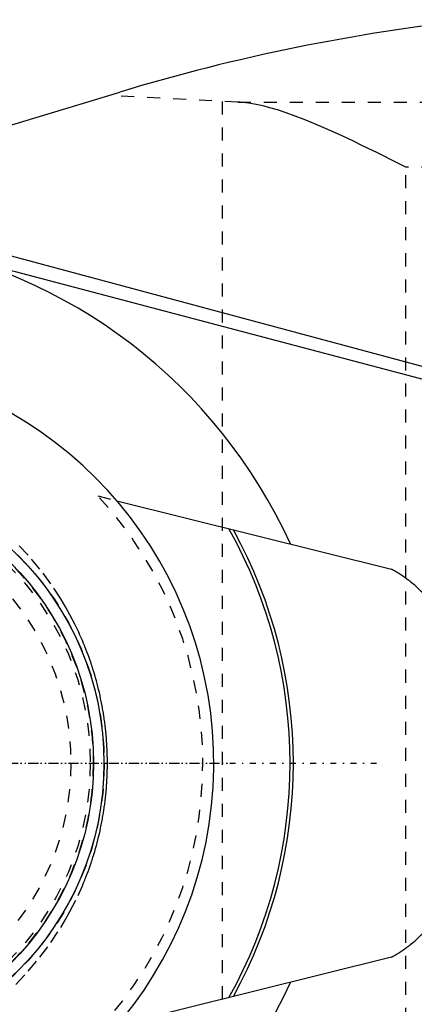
# Model space of a CAD drawing. Extents: x -294 to 171, y -70 to 70.
# Tile 4 of 7: x -234 to -204, y -19 to 57. Entities that reach past the tile are written whole.
import ezdxf

# ---------------------------------------------------------------- set-up
doc = ezdxf.new("R2010")
doc.units = 0
doc.linetypes.add('CENTER', pattern=[1.5, 0.45, -0.5, 0.05, -0.5])
doc.linetypes.add('DASHED', pattern=[2, 1, -1])
for name, color, linetype in [('AM_0', 7, 'CONTINUOUS'), ('AM_3', 7, 'DASHED'), ('AM_7', 7, 'CENTER')]:
    doc.layers.add(name, color=color, linetype=linetype)

msp = doc.modelspace()

# ---------------------------------------------------------------- linework, layer by layer
at = {"layer": 'AM_0', "color": 7, "linetype": 'CONTINUOUS'}
for p, q in [((-262.297, 40.682), (-226.232, 51.584)), ((-239.218, 40.225), (-192.411, 27.679)), ((-239.646, 39.215), (-192.447, 26.753)), ((-226.462, 20.173), (-205.338, 14.906)), ((-205.338, -14.906), (-226.462, -20.173))]:
    msp.add_line(p, q, dxfattribs=at)
for points in [[(-202.634, 12.777, 0), (-202.7, 12.851, 0), (-202.833, 12.995, 0), (-202.969, 13.136, 0), (-203.038, 13.206, 0), (-203.108, 13.274, 0), (-203.248, 13.41, 0), (-203.392, 13.542, 0), (-203.537, 13.67, 0), (-203.685, 13.796, 0), (-203.835, 13.918, 0), (-203.911, 13.978, 0), (-203.987, 14.037, 0), (-204.14, 14.153, 0), (-204.296, 14.264, 0), (-204.452, 14.373, 0), (-204.611, 14.478, 0), (-204.77, 14.579, 0), (-204.85, 14.629, 0), (-204.931, 14.677, 0), (-205.093, 14.771, 0), (-205.255, 14.862, 0), (-205.338, 14.906, 0)], [(-205.338, -14.906, 0), (-205.255, -14.862, 0), (-205.093, -14.771, 0), (-204.931, -14.677, 0), (-204.85, -14.629, 0), (-204.77, -14.579, 0), (-204.611, -14.478, 0), (-204.452, -14.373, 0), (-204.296, -14.264, 0), (-204.14, -14.153, 0), (-203.987, -14.037, 0), (-203.911, -13.978, 0), (-203.835, -13.918, 0), (-203.685, -13.796, 0), (-203.537, -13.67, 0), (-203.392, -13.542, 0), (-203.248, -13.41, 0), (-203.108, -13.274, 0), (-203.038, -13.206, 0), (-202.969, -13.136, 0), (-202.833, -12.995, 0), (-202.7, -12.851, 0), (-202.634, -12.777, 0)]]:
    msp.add_polyline3d(points, dxfattribs=at)
for radius in [22.55, 21.75]:
    msp.add_circle((-250, 0), radius, dxfattribs=at)
for centre, radius, start, end in [((-182.83, -92), 150, 96.12149, 106.81876), ((-250, 0), 40.559, 24.5423, 136.7643), ((-250, 0), 31, 193.0503, 160.20172), ((-250, 0), 36.87, 330.73868, 29.26132), ((-250, 0), 37.125, 331.10863, 28.89137), ((-250, 0), 40.559, 223.2357, 335.4577)]:
    msp.add_arc(centre, radius, start, end, dxfattribs=at)
at = {"layer": 'AM_3', "color": 6, "linetype": 'DASHED'}
for p, q in [((-217.141, 50.806), (-227.093, 51.323)), ((-218.364, 50.865), (-218.364, -50.865)), ((-217.141, 50.806), (-124.273, 50.806)), ((-96.023, 45.813), (-204.215, 45.813)), ((-204.215, -45.813), (-204.215, 45.813)), ((-227.916, 20.535), (-226.462, 20.173)), ((-213.103, 16.842), (-213.105, 16.847)), ((-213.105, -16.847), (-213.103, -16.842))]:
    msp.add_line(p, q, dxfattribs=at)
for points in [[(-204.215, 45.813, 0), (-204.571, 45.991, 0), (-205.297, 46.354, 0), (-206.038, 46.722, 0), (-206.412, 46.907, 0), (-206.789, 47.092, 0), (-207.547, 47.462, 0), (-208.308, 47.827, 0), (-209.069, 48.184, 0), (-209.825, 48.531, 0), (-210.574, 48.863, 0), (-210.944, 49.023, 0), (-211.311, 49.178, 0), (-212.033, 49.471, 0), (-212.738, 49.742, 0), (-213.42, 49.985, 0), (-214.1, 50.207, 0), (-214.789, 50.406, 0), (-215.134, 50.495, 0), (-215.477, 50.574, 0), (-216.156, 50.703, 0), (-216.545, 50.757, 0), (-216.655, 50.769, 0), (-216.764, 50.78, 0), (-216.819, 50.785, 0), (-216.873, 50.79, 0), (-216.981, 50.798, 0), (-217.088, 50.804, 0), (-217.141, 50.806, 0)], [(-234.237, -17.003, 0), (-233.275, -15.986, 0), (-232.375, -14.914, 0), (-231.539, -13.792, 0), (-230.769, -12.624, 0), (-230.41, -12.023, 0), (-230.069, -11.412, 0), (-229.44, -10.162, 0), (-229.107, -9.417, 0), (-229.017, -9.202, 0), (-228.929, -8.986, 0), (-228.885, -8.878, 0), (-228.842, -8.769, 0), (-228.758, -8.552, 0), (-228.676, -8.334, 0), (-228.597, -8.115, 0), (-228.519, -7.895, 0), (-228.443, -7.674, 0), (-228.406, -7.564, 0), (-228.37, -7.453, 0), (-228.298, -7.231, 0), (-228.229, -7.008, 0), (-228.162, -6.785, 0), (-228.098, -6.561, 0), (-228.035, -6.336, 0), (-228.005, -6.224, 0), (-227.975, -6.111, 0), (-227.916, -5.885, 0), (-227.86, -5.659, 0), (-227.806, -5.432, 0), (-227.755, -5.205, 0), (-227.705, -4.977, 0), (-227.681, -4.863, 0), (-227.658, -4.748, 0), (-227.613, -4.52, 0), (-227.57, -4.29, 0), (-227.55, -4.176, 0), (-227.53, -4.061, 0), (-227.492, -3.831, 0), (-227.455, -3.6, 0), (-227.438, -3.485, 0), (-227.422, -3.37, 0), (-227.39, -3.139, 0), (-227.361, -2.907, 0), (-227.334, -2.676, 0), (-227.309, -2.444, 0), (-227.286, -2.212, 0), (-227.276, -2.096, 0), (-227.266, -1.98, 0), (-227.248, -1.747, 0), (-227.232, -1.515, 0), (-227.218, -1.282, 0), (-227.207, -1.049, 0), (-227.198, -0.816, 0), (-227.194, -0.699, 0), (-227.191, -0.583, 0), (-227.187, -0.35, 0), (-227.184, -0.117, 0), (-227.184, 0, 0), (-227.184, 0.117, 0), (-227.187, 0.35, 0), (-227.191, 0.583, 0), (-227.194, 0.699, 0), (-227.198, 0.816, 0), (-227.207, 1.049, 0), (-227.218, 1.282, 0), (-227.232, 1.515, 0), (-227.248, 1.747, 0), (-227.266, 1.98, 0), (-227.276, 2.096, 0), (-227.286, 2.212, 0), (-227.309, 2.444, 0), (-227.334, 2.676, 0), (-227.361, 2.907, 0), (-227.39, 3.139, 0), (-227.422, 3.37, 0), (-227.438, 3.485, 0), (-227.455, 3.6, 0), (-227.492, 3.831, 0), (-227.53, 4.061, 0), (-227.55, 4.176, 0), (-227.57, 4.29, 0), (-227.613, 4.52, 0), (-227.658, 4.748, 0), (-227.681, 4.863, 0), (-227.705, 4.977, 0), (-227.755, 5.205, 0), (-227.806, 5.432, 0), (-227.86, 5.659, 0), (-227.916, 5.885, 0), (-227.975, 6.111, 0), (-228.005, 6.224, 0), (-228.035, 6.336, 0), (-228.098, 6.561, 0), (-228.162, 6.785, 0), (-228.229, 7.008, 0), (-228.298, 7.231, 0), (-228.37, 7.453, 0), (-228.406, 7.564, 0), (-228.443, 7.674, 0), (-228.519, 7.895, 0), (-228.597, 8.115, 0), (-228.676, 8.334, 0), (-228.758, 8.552, 0), (-228.842, 8.769, 0), (-228.885, 8.878, 0), (-228.929, 8.986, 0), (-229.017, 9.202, 0), (-229.107, 9.417, 0), (-229.2, 9.631, 0), (-229.294, 9.844, 0), (-229.391, 10.057, 0), (-229.44, 10.162, 0), (-229.49, 10.268, 0), (-229.59, 10.478, 0), (-229.693, 10.688, 0), (-230.069, 11.412, 0), (-230.41, 12.023, 0), (-230.769, 12.624, 0), (-231.539, 13.792, 0), (-232.375, 14.914, 0), (-233.275, 15.986, 0), (-234.237, 17.003, 0)]]:
    msp.add_polyline3d(points, dxfattribs=at)
for radius in [22.57, 21.744, 21.724, 21.5, 20]:
    msp.add_circle((-250, 0), radius, dxfattribs=at)
msp.add_arc((-250, 0), 30.156, 317.08112, 42.91888, dxfattribs=at)
at = {"layer": 'AM_7', "color": 4, "linetype": 'CENTER'}
for p, q in [((-282.55, 0), (-217.45, 0)), ((-293.727, 0), (-206.273, 0))]:
    msp.add_line(p, q, dxfattribs=at)

doc.saveas('drawing.dxf')
